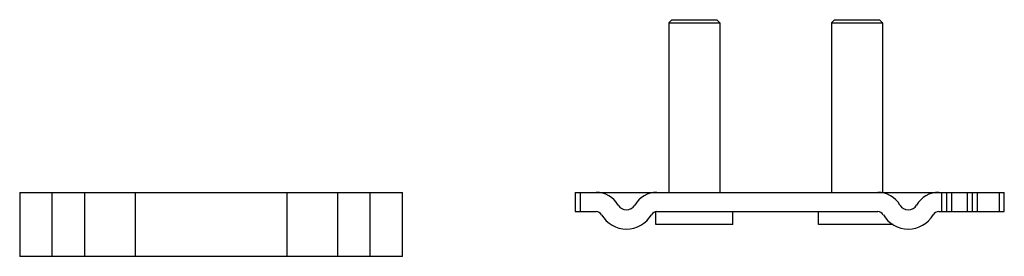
# Model space of a CAD drawing. Header units: millimetres. Extents: x 23 to 177, y 120 to 157.
import ezdxf

# ---------------------------------------------------------------- set-up
doc = ezdxf.new("R2010")
doc.units = ezdxf.units.MM
doc.header["$LTSCALE"] = 17.917981
doc.layers.get('0').update_dxf_attribs({"linetype": 'CONTINUOUS'})

msp = doc.modelspace()

# ---------------------------------------------------------------- linework, layer by layer
at = {"color": 7, "linetype": 'Continuous'}
for p, q in [((124.85, 156.61), (124.35, 156.11)), ((124.35, 156.11), (132.35, 156.11)), ((124.35, 156.11), (124.35, 129.61)), ((124.85, 156.61), (131.85, 156.61)), ((131.85, 156.61), (132.35, 156.11)), ((132.35, 156.11), (132.35, 129.61)), ((150.25, 156.61), (149.75, 156.11)), ((149.75, 156.11), (157.75, 156.11)), ((149.75, 156.11), (149.75, 129.61)), ((150.25, 156.61), (157.25, 156.61)), ((157.25, 156.61), (157.75, 156.11)), ((157.75, 156.11), (157.75, 129.61)), ((22.99, 129.61), (22.99, 119.61)), ((22.99, 129.61), (82.79, 129.61)), ((28.04, 119.61), (28.04, 129.61)), ((33.09, 129.61), (33.09, 119.61)), ((41.09, 119.61), (41.09, 129.61)), ((64.69, 129.61), (64.69, 119.61)), ((72.69, 119.61), (72.69, 129.61)), ((77.74, 119.61), (77.74, 129.61)), ((82.79, 119.61), (82.79, 129.61)), ((109.75, 129.61), (176.75, 129.61)), ((109.75, 129.61), (109.75, 126.61)), ((110.55, 126.61), (110.55, 129.61)), ((166.95, 129.61), (166.95, 126.61)), ((167.75, 126.61), (167.75, 129.61)), ((168.55, 126.61), (168.55, 129.61)), ((170.95, 129.61), (170.95, 126.61)), ((171.75, 129.61), (171.75, 126.61)), ((172.55, 126.61), (172.55, 129.61)), ((175.95, 129.61), (175.95, 126.61)), ((176.75, 126.61), (176.75, 129.61)), ((109.75, 126.61), (112.99, 126.61)), ((122.35, 124.61), (122.35, 126.61)), ((122.51, 126.61), (156.99, 126.61)), ((134.35, 124.61), (134.35, 126.61)), ((147.75, 124.61), (147.75, 126.61)), ((166.51, 126.61), (176.75, 126.61)), ((134.35, 124.61), (122.35, 124.61)), ((159.37, 124.61), (147.75, 124.61)), ((82.79, 119.61), (22.99, 119.61))]:
    msp.add_line(p, q, dxfattribs=at)
for centre, radius, start, end in [((112.99, 125.61), 4, 30.1489, 90), ((122.51, 125.61), 4, 90, 149.8511), ((156.99, 125.61), 4, 30.1489, 90), ((166.51, 125.61), 4, 90, 149.8511), ((117.75, 128.37), 1.5, 210.1489, 329.8511), ((161.75, 128.37), 1.5, 210.1489, 329.8511), ((112.99, 125.61), 1, 30.1489, 90), ((117.75, 128.37), 4.5, 210.1489, 329.8511), ((122.51, 125.61), 1, 90, 149.8511), ((156.99, 125.61), 1, 30.1489, 90), ((161.75, 128.37), 4.5, 210.1489, 329.8511), ((166.51, 125.61), 1, 90, 149.8511)]:
    msp.add_arc(centre, radius, start, end, dxfattribs=at)

doc.saveas('drawing.dxf')
